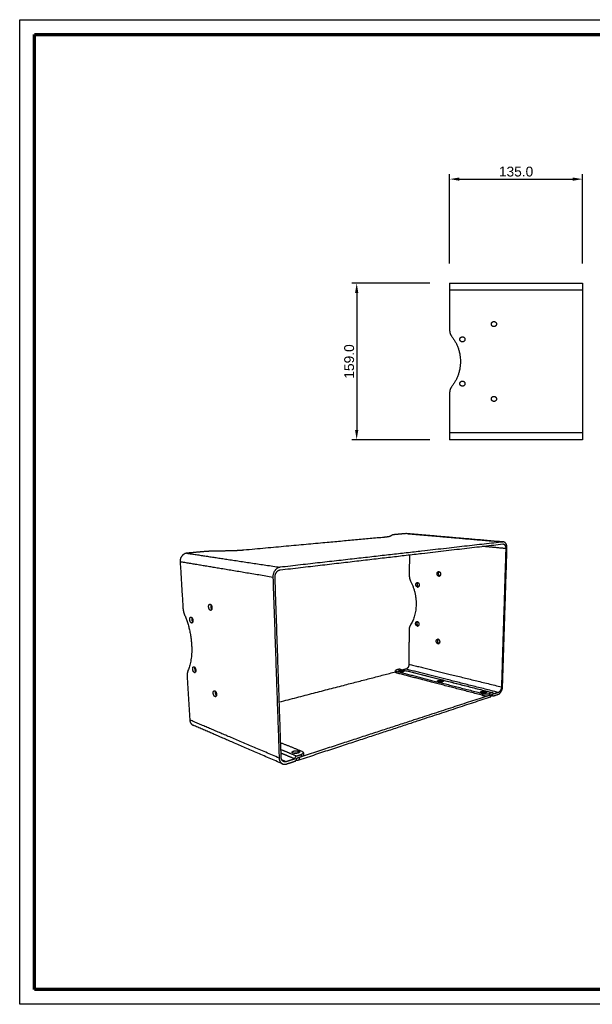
# Model space of a CAD drawing. Header units: millimetres. Extents: x 12512 to 13512, y -4769 to -3769.
# Tile 1 of 6: x 12512 to 13094, y -4769 to -3769. Entities that reach past the tile are written whole.
import ezdxf

# ---------------------------------------------------------------- set-up
doc = ezdxf.new("R2010")
doc.units = ezdxf.units.MM
doc.layers.add('ROXX NEO mini i FullGlareShield', color=7, linetype='Continuous', true_color=0x000000)
doc.styles.add('Arial', font='arial.ttf')
doc.dimstyles.new('Arial', dxfattribs={"dimscale": 10, "dimtxt": 1, "dimasz": 1, "dimexe": 0.5, "dimexo": 2, "dimgap": 0.25, "dimtad": 1, "dimtoh": 1, "dimdec": 1, "dimzin": 1, "dimdsep": 46, "dimtxsty": 'Arial', "dimcen": 0.5, "dimazin": 1, "dimtfac": 1, "dimtdec": 4, "dimtix": 1, "dimtofl": 0, "dimtmove": 1, "dimatfit": 3, "dimfxl": 1, "dimtolj": 1, "dimtzin": 1, "dimarcsym": 0})

# ---------------------------------------------------------------- blocks, each defined once
blk = doc.blocks.new('*D2')
at = {"layer": 'Defpoints', "color": 0}
for p in [(12949.12, -4036.83), (12854.65, -4195.83), (12949.12, -4195.83)]:
    blk.add_point(p, dxfattribs=at)
at = {"layer": 'ROXX NEO mini i FullGlareShield', "color": 0, "lineweight": -2}
for p, q in [((12929.12, -4036.83), (12849.65, -4036.83)), ((12854.65, -4046.83), (12854.65, -4185.83)), ((12929.12, -4195.83), (12849.65, -4195.83))]:
    blk.add_line(p, q, dxfattribs=at)
at = {"layer": 'ROXX NEO mini i FullGlareShield', "color": 0}
for points in [[(12856.32, -4046.83), (12852.98, -4046.83), (12854.65, -4036.83)], [(12852.98, -4185.83), (12856.32, -4185.83), (12854.65, -4195.83)]]:
    blk.add_solid(points, dxfattribs=at)
at = {"layer": 'ROXX NEO mini i FullGlareShield', "color": 0, "insert": (12847.05, -4116.33), "char_height": 10, "attachment_point": 5, "rotation": 90, "style": 'Arial'}
blk.add_mtext('\\A1;159.0', dxfattribs=at)
blk = doc.blocks.new('*D3')
at = {"layer": 'Defpoints', "color": 0}
for p in [(13084.12, -3931.12), (12949.12, -4036.83), (13084.12, -4036.83)]:
    blk.add_point(p, dxfattribs=at)
at = {"layer": 'ROXX NEO mini i FullGlareShield', "color": 0, "lineweight": -2}
for p, q in [((12949.12, -4016.83), (12949.12, -3926.12)), ((13084.12, -4016.83), (13084.12, -3926.12)), ((12959.12, -3931.12), (13074.12, -3931.12))]:
    blk.add_line(p, q, dxfattribs=at)
at = {"layer": 'ROXX NEO mini i FullGlareShield', "color": 0}
for points in [[(12959.12, -3929.45), (12959.12, -3932.78), (12949.12, -3931.12)], [(13074.12, -3932.78), (13074.12, -3929.45), (13084.12, -3931.12)]]:
    blk.add_solid(points, dxfattribs=at)
at = {"layer": 'ROXX NEO mini i FullGlareShield', "color": 0, "insert": (13016.62, -3923.51), "char_height": 10, "attachment_point": 5, "style": 'Arial'}
blk.add_mtext('\\A1;135.0', dxfattribs=at)

msp = doc.modelspace()

# ---------------------------------------------------------------- linework, layer by layer
at = {"layer": 'ROXX NEO mini i FullGlareShield'}
for p, q in [((12512.19, -4769.19), (12512.19, -3769.19)), ((12512.19, -3769.19), (13512.19, -3769.19)), ((13512.19, -4769.19), (12512.19, -4769.19))]:
    msp.add_line(p, q, dxfattribs=at)
at = {"layer": 'ROXX NEO mini i FullGlareShield', "color": 250, "lineweight": 70, "true_color": 0x1a171b}
for p, q in [((12527.19, -4754.19), (12527.19, -3784.19)), ((12527.19, -3784.19), (13497.19, -3784.19)), ((13497.19, -4754.19), (12527.19, -4754.19))]:
    msp.add_line(p, q, dxfattribs=at)
at = {"layer": 'ROXX NEO mini i FullGlareShield', "color": 18, "true_color": 0x000000}
for points, weights in [([(12949.12, -4036.83), (12949.12, -4036.83), (12949.12, -4043.83)], [1, 0.707106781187, 1]), ([(12949.12, -4036.83), (12949.12, -4036.83), (12949.12, -4043.83)], [1, 0.707106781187, 1]), ([(13084.12, -4036.83), (13084.12, -4036.83), (13084.12, -4043.83)], [1, 0.707106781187, 1]), ([(13084.12, -4036.83), (13084.12, -4036.83), (13084.12, -4043.83)], [1, 0.707106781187, 1]), ([(12949.12, -4084.69), (12949.12, -4088.17), (12951.28, -4090.9)], [1, 0.944540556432, 1]), ([(12949.12, -4084.69), (12949.12, -4088.17), (12951.28, -4090.9)], [1, 0.944540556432, 1]), ([(12951.28, -4090.9), (12971.39, -4116.33), (12951.28, -4141.77)], [1, 0.78431372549, 1]), ([(12951.28, -4090.9), (12971.39, -4116.33), (12951.28, -4141.77)], [1, 0.78431372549, 1]), ([(12951.28, -4141.77), (12949.12, -4144.49), (12949.12, -4147.97)], [1, 0.944540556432, 1]), ([(12951.28, -4141.77), (12949.12, -4144.49), (12949.12, -4147.97)], [1, 0.944540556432, 1]), ([(12949.12, -4188.83), (12949.12, -4195.83), (12949.12, -4195.83)], [1, 0.707106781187, 1]), ([(12949.12, -4188.83), (12949.12, -4195.83), (12949.12, -4195.83)], [1, 0.707106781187, 1]), ([(13084.12, -4188.83), (13084.12, -4195.83), (13084.12, -4195.83)], [1, 0.707106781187, 1]), ([(13084.12, -4188.83), (13084.12, -4195.83), (13084.12, -4195.83)], [1, 0.707106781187, 1]), ([(12882.56, -4294.94), (12816.89, -4300.94), (12739.95, -4307.97)], [838.5161799, 777.128300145, 715.74042039]), ([(12882.56, -4294.94), (12816.89, -4300.94), (12739.95, -4307.97)], [838.5161799, 777.128300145, 715.74042039]), ([(12888.45, -4293.91), (12887.27, -4294.51), (12882.56, -4294.94)], [849.956064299, 804.26691445, 838.5161799]), ([(12888.45, -4293.91), (12887.27, -4294.51), (12882.56, -4294.94)], [849.956064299, 804.26691445, 838.5161799]), ([(12891.11, -4292.58), (12889.79, -4293.24), (12888.45, -4293.91)], [865.374954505, 857.665509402, 849.956064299]), ([(12891.11, -4292.58), (12889.79, -4293.24), (12888.45, -4293.91)], [865.374954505, 857.665509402, 849.956064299]), ([(12893.67, -4292.14), (12891.62, -4292.32), (12891.11, -4292.58)], [870.574901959, 828.209395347, 865.374954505]), ([(12893.67, -4292.14), (12891.62, -4292.32), (12891.11, -4292.58)], [870.574901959, 828.209395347, 865.374954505]), ([(12905.15, -4291.12), (12899.45, -4291.62), (12893.67, -4292.14)], [882.929748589, 876.752325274, 870.574901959]), ([(12905.15, -4291.12), (12899.45, -4291.62), (12893.67, -4292.14)], [882.929748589, 876.752325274, 870.574901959]), ([(12905.68, -4291.11), (12951.8, -4295.1), (13003.32, -4299.56)], [843.879878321, 799.65213888, 755.424399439]), ([(12905.68, -4291.11), (12951.8, -4295.1), (13003.32, -4299.56)], [843.879878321, 799.65213888, 755.424399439]), ([(13007.41, -4306.19), (13007.61, -4299.93), (13003.84, -4299.61)], [796.267187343, 595.029648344, 790.473543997]), ([(13007.41, -4306.19), (13007.61, -4299.93), (13003.84, -4299.61)], [796.267187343, 595.029648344, 790.473543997]), ([(12700.11, -4309.41), (12691.14, -4310.21), (12682.01, -4311.02)], [704.359505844, 698.182082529, 692.004659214]), ([(12700.11, -4309.41), (12691.14, -4310.21), (12682.01, -4311.02)], [704.359505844, 698.182082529, 692.004659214]), ([(12706.88, -4309.06), (12703.23, -4309.13), (12700.11, -4309.41)], [707.066427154, 673.832245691, 704.359505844]), ([(12706.88, -4309.06), (12703.23, -4309.13), (12700.11, -4309.41)], [707.066427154, 673.832245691, 704.359505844]), ([(12725.43, -4308.71), (12716.18, -4308.89), (12706.88, -4309.06)], [709.785193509, 708.425810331, 707.066427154]), ([(12725.43, -4308.71), (12716.18, -4308.89), (12706.88, -4309.06)], [709.785193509, 708.425810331, 707.066427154]), ([(12739.95, -4307.97), (12733.4, -4308.57), (12725.43, -4308.71)], [715.74042039, 678.053951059, 709.785193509]), ([(12739.95, -4307.97), (12733.4, -4308.57), (12725.43, -4308.71)], [715.74042039, 678.053951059, 709.785193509]), ([(12776.89, -4327.98), (12905.62, -4313), (13003.25, -4301.65)], [599.401025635, 694.863570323, 790.32611501]), ([(12776.89, -4327.98), (12905.62, -4313), (13003.25, -4301.65)], [599.401025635, 694.863570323, 790.32611501]), ([(13002.93, -4446.45), (13005.12, -4377.71), (13007.41, -4306.19)], [828.638454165, 812.452820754, 796.267187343]), ([(13002.93, -4446.45), (13005.12, -4377.71), (13007.41, -4306.19)], [828.638454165, 812.452820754, 796.267187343]), ([(12682.01, -4311.02), (12674.76, -4311.67), (12675.26, -4319.8)], [692.004659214, 485.909522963, 688.742588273]), ([(12682.01, -4311.02), (12674.76, -4311.67), (12675.26, -4319.8)], [692.004659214, 485.909522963, 688.742588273]), ([(12675.26, -4319.8), (12676.69, -4343.33), (12678.1, -4366.56)], [688.742588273, 693.3037462, 697.864904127]), ([(12675.26, -4319.8), (12676.69, -4343.33), (12678.1, -4366.56)], [688.742588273, 693.3037462, 697.864904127]), ([(12908.2, -4312.7), (12908.16, -4323.28), (12908.11, -4333.78)], [891.784783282, 894.422949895, 897.061116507]), ([(12908.2, -4312.7), (12908.16, -4323.28), (12908.11, -4333.78)], [891.784783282, 894.422949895, 897.061116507]), ([(12771.69, -4335.28), (12771.47, -4328.61), (12776.89, -4327.98)], [597.070974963, 421.403626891, 599.401025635]), ([(12771.69, -4335.28), (12771.47, -4328.61), (12776.89, -4327.98)], [597.070974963, 421.403626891, 599.401025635]), ([(12908.11, -4333.78), (12908.1, -4336.86), (12909.47, -4339.48)], [897.061116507, 848.043747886, 896.959440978]), ([(12908.11, -4333.78), (12908.1, -4336.86), (12909.47, -4339.48)], [897.061116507, 848.043747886, 896.959440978]), ([(12909.47, -4339.48), (12922.44, -4364.08), (12909.27, -4383.95)], [896.959440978, 697.075421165, 908.316147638]), ([(12909.47, -4339.48), (12922.44, -4364.08), (12909.27, -4383.95)], [896.959440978, 697.075421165, 908.316147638]), ([(12678.1, -4366.56), (12678.34, -4370.48), (12679.82, -4373.88)], [697.864904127, 659.894846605, 697.763228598]), ([(12678.1, -4366.56), (12678.34, -4370.48), (12679.82, -4373.88)], [697.864904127, 659.894846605, 697.763228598]), ([(12679.82, -4373.88), (12693.8, -4406), (12683.23, -4430.3)], [697.763228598, 540.843097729, 709.119935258]), ([(12679.82, -4373.88), (12693.8, -4406), (12683.23, -4430.3)], [697.763228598, 540.843097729, 709.119935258]), ([(12907.88, -4389.02), (12907.8, -4406.49), (12907.73, -4423.79)], [911.187751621, 915.748909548, 920.310067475]), ([(12907.88, -4389.02), (12907.8, -4406.49), (12907.73, -4423.79)], [911.187751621, 915.748909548, 920.310067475]), ([(12909.27, -4383.95), (12907.89, -4386.03), (12907.88, -4389.02)], [908.316147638, 859.920644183, 911.187751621]), ([(12909.27, -4383.95), (12907.89, -4386.03), (12907.88, -4389.02)], [908.316147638, 859.920644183, 911.187751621]), ([(12895.47, -4429.47), (12894.18, -4429.8), (12894.18, -4430.27)], [907.194612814, 837.112135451, 903.756456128]), ([(12895.47, -4429.47), (12894.18, -4429.8), (12894.18, -4430.27)], [907.194612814, 837.112135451, 903.756456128]), ([(12898.25, -4428.75), (12896.86, -4429.11), (12895.47, -4429.47)], [910.296283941, 908.745448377, 907.194612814]), ([(12898.25, -4428.75), (12896.86, -4429.11), (12895.47, -4429.47)], [910.296283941, 908.745448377, 907.194612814]), ([(12898.68, -4428.74), (12898.48, -4428.69), (12898.25, -4428.75)], [910.803325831, 896.235053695, 910.296283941]), ([(12898.68, -4428.74), (12898.48, -4428.69), (12898.25, -4428.75)], [910.803325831, 896.235053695, 910.296283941]), ([(12898.68, -4428.74), (12943.19, -4440.04), (12992.77, -4452.61)], [814.558494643, 772.949744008, 731.340993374]), ([(12898.68, -4428.74), (12943.19, -4440.04), (12992.77, -4452.61)], [814.558494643, 772.949744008, 731.340993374]), ([(12904.68, -4428.78), (12903.14, -4429.18), (12901.59, -4429.58)], [917.980016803, 916.235382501, 914.4907482]), ([(12904.68, -4428.78), (12903.14, -4429.18), (12901.59, -4429.58)], [917.980016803, 916.235382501, 914.4907482]), ([(12907.73, -4423.79), (12907.71, -4428), (12904.68, -4428.78)], [920.310067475, 651.54679786, 917.980016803]), ([(12907.73, -4423.79), (12907.71, -4428), (12904.68, -4428.78)], [920.310067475, 651.54679786, 917.980016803]), ([(12683.23, -4430.3), (12682.13, -4432.82), (12682.36, -4436.6)], [709.119935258, 671.771742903, 711.991539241]), ([(12683.23, -4430.3), (12682.13, -4432.82), (12682.36, -4436.6)], [709.119935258, 671.771742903, 711.991539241]), ([(12682.36, -4436.6), (12683.7, -4458.62), (12685.03, -4480.37)], [711.991539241, 716.552697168, 721.113855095]), ([(12682.36, -4436.6), (12683.7, -4458.62), (12685.03, -4480.37)], [711.991539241, 716.552697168, 721.113855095]), ([(12776.03, -4462.14), (12839.08, -4445.79), (12894.2, -4431.5)], [792.059244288, 849.147518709, 906.235793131]), ([(12776.03, -4462.14), (12839.08, -4445.79), (12894.2, -4431.5)], [792.059244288, 849.147518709, 906.235793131]), ([(12998.57, -4454.31), (13002.73, -4452.94), (13002.93, -4446.45)], [825.376383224, 587.040901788, 828.638454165]), ([(12998.57, -4454.31), (13002.73, -4452.94), (13002.93, -4446.45)], [825.376383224, 587.040901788, 828.638454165]), ([(12796.25, -4520.87), (12905.01, -4485.09), (12990.72, -4456.89)], [643.411677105, 729.913838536, 816.415999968]), ([(12796.25, -4520.87), (12905.01, -4485.09), (12990.72, -4456.89)], [643.411677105, 729.913838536, 816.415999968]), ([(12990.72, -4456.89), (12991.13, -4456.76), (12991.14, -4456.57)], [816.415999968, 773.053265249, 817.547126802]), ([(12990.72, -4456.89), (12991.13, -4456.76), (12991.14, -4456.57)], [816.415999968, 773.053265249, 817.547126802]), ([(12993.03, -4456.01), (12992.11, -4455.78), (12991.19, -4455.54)], [731.676139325, 732.408587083, 733.14103484]), ([(12993.03, -4456.01), (12992.11, -4455.78), (12991.19, -4455.54)], [731.676139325, 732.408587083, 733.14103484]), ([(12993.45, -4455.99), (12993.06, -4455.89), (12992.67, -4455.79)], [819.517671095, 819.86746938, 820.217267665]), ([(12993.45, -4455.99), (12993.06, -4455.89), (12992.67, -4455.79)], [819.517671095, 819.86746938, 820.217267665]), ([(12993.03, -4456.01), (12993.23, -4456.07), (12993.45, -4455.99)], [819.003502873, 806.034133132, 819.517671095]), ([(12993.03, -4456.01), (12993.23, -4456.07), (12993.45, -4455.99)], [819.003502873, 806.034133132, 819.517671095]), ([(12993.45, -4455.99), (12996.02, -4455.15), (12998.57, -4454.31)], [819.517671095, 822.447027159, 825.376383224]), ([(12993.45, -4455.99), (12996.02, -4455.15), (12998.57, -4454.31)], [819.517671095, 822.447027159, 825.376383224]), ([(12685.03, -4480.37), (12685.27, -4484.35), (12688.48, -4485.74)], [721.113855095, 635.753595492, 724.584828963]), ([(12685.03, -4480.37), (12685.27, -4484.35), (12688.48, -4485.74)], [721.113855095, 635.753595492, 724.584828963]), ([(12779.33, -4525.04), (12730.79, -4504.04), (12688.48, -4485.74)], [544.581686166, 584.700937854, 624.820189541]), ([(12779.33, -4525.04), (12730.79, -4504.04), (12688.48, -4485.74)], [544.581686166, 584.700937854, 624.820189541]), ([(12791.81, -4522.33), (12793.79, -4521.68), (12793.72, -4519.33)], [640.310005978, 453.742308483, 641.242026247]), ([(12791.81, -4522.33), (12793.79, -4521.68), (12793.72, -4519.33)], [640.310005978, 453.742308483, 641.242026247]), ([(12779.33, -4525.04), (12781.16, -4525.83), (12783.29, -4525.13)], [631.534695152, 606.256750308, 634.451293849]), ([(12779.33, -4525.04), (12781.16, -4525.83), (12783.29, -4525.13)], [631.534695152, 606.256750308, 634.451293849]), ([(12783.29, -4525.13), (12787.57, -4523.73), (12791.81, -4522.33)], [634.451293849, 637.380649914, 640.310005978]), ([(12783.29, -4525.13), (12787.57, -4523.73), (12791.81, -4522.33)], [634.451293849, 637.380649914, 640.310005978]), ([(12793.28, -4521.03), (12794.8, -4521.35), (12796.25, -4520.87)], [582.542659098, 492.082193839, 643.411677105]), ([(12793.28, -4521.03), (12794.8, -4521.35), (12796.25, -4520.87)], [582.542659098, 492.082193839, 643.411677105])]:
    msp.add_rational_spline(points, weights, degree=2, dxfattribs=at)
for points in [[(12949.12, -4036.83), (13016.62, -4036.83), (13084.12, -4036.83)], [(12949.12, -4036.83), (13016.62, -4036.83), (13084.12, -4036.83)], [(12949.12, -4043.83), (12949.12, -4064.26), (12949.12, -4084.69)], [(12949.12, -4043.83), (12949.12, -4064.26), (12949.12, -4084.69)], [(13084.12, -4043.83), (13084.12, -4116.33), (13084.12, -4188.83)], [(13084.12, -4043.83), (13084.12, -4116.33), (13084.12, -4188.83)], [(12949.12, -4147.97), (12949.12, -4168.4), (12949.12, -4188.83)], [(12949.12, -4147.97), (12949.12, -4168.4), (12949.12, -4188.83)], [(13084.12, -4195.83), (13016.62, -4195.83), (12949.12, -4195.83)], [(13084.12, -4195.83), (13016.62, -4195.83), (12949.12, -4195.83)]]:
    msp.add_open_spline(points, degree=2, dxfattribs=at)
at = {"layer": 'ROXX NEO mini i FullGlareShield', "color": 18, "lineweight": -3, "true_color": 0x000000}
for points in [[(13084.12, -4043.83), (13016.62, -4043.83), (12949.12, -4043.83)], [(13084.12, -4188.83), (13016.62, -4188.83), (12949.12, -4188.83)]]:
    msp.add_open_spline(points, degree=2, dxfattribs=at)
at = {"layer": 'ROXX NEO mini i FullGlareShield', "color": 18, "true_color": 0x000000}
for points, weights, knots in [([(12994.12, -4080.93), (12991.52, -4080.93), (12991.52, -4078.33), (12991.52, -4075.73), (12994.12, -4075.73)], [1, 0.707106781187, 1, 0.707106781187, 1], [0, 0, 0, 4.08407, 4.08407, 8.168141, 8.168141, 8.168141]), ([(12994.12, -4080.93), (12991.52, -4080.93), (12991.52, -4078.33), (12991.52, -4075.73), (12994.12, -4075.73)], [1, 0.707106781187, 1, 0.707106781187, 1], [0, 0, 0, 4.08407, 4.08407, 8.168141, 8.168141, 8.168141]), ([(12994.12, -4075.73), (12996.72, -4075.73), (12996.72, -4078.33), (12996.72, -4080.93), (12994.12, -4080.93)], [1, 0.707106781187, 1, 0.707106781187, 1], [0, 0, 0, 4.08407, 4.08407, 8.168141, 8.168141, 8.168141]), ([(12994.12, -4075.73), (12996.72, -4075.73), (12996.72, -4078.33), (12996.72, -4080.93), (12994.12, -4080.93)], [1, 0.707106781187, 1, 0.707106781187, 1], [0, 0, 0, 4.08407, 4.08407, 8.168141, 8.168141, 8.168141]), ([(12962.12, -4096.43), (12959.52, -4096.43), (12959.52, -4093.83), (12959.52, -4091.23), (12962.12, -4091.23)], [1, 0.707106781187, 1, 0.707106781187, 1], [0, 0, 0, 4.08407, 4.08407, 8.168141, 8.168141, 8.168141]), ([(12962.12, -4096.43), (12959.52, -4096.43), (12959.52, -4093.83), (12959.52, -4091.23), (12962.12, -4091.23)], [1, 0.707106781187, 1, 0.707106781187, 1], [0, 0, 0, 4.08407, 4.08407, 8.168141, 8.168141, 8.168141]), ([(12962.12, -4091.23), (12964.72, -4091.23), (12964.72, -4093.83), (12964.72, -4096.43), (12962.12, -4096.43)], [1, 0.707106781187, 1, 0.707106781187, 1], [0, 0, 0, 4.08407, 4.08407, 8.168141, 8.168141, 8.168141]), ([(12962.12, -4091.23), (12964.72, -4091.23), (12964.72, -4093.83), (12964.72, -4096.43), (12962.12, -4096.43)], [1, 0.707106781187, 1, 0.707106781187, 1], [0, 0, 0, 4.08407, 4.08407, 8.168141, 8.168141, 8.168141]), ([(12962.12, -4141.43), (12959.52, -4141.43), (12959.52, -4138.83), (12959.52, -4136.23), (12962.12, -4136.23)], [1, 0.707106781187, 1, 0.707106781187, 1], [0, 0, 0, 4.08407, 4.08407, 8.168141, 8.168141, 8.168141]), ([(12962.12, -4141.43), (12959.52, -4141.43), (12959.52, -4138.83), (12959.52, -4136.23), (12962.12, -4136.23)], [1, 0.707106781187, 1, 0.707106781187, 1], [0, 0, 0, 4.08407, 4.08407, 8.168141, 8.168141, 8.168141]), ([(12962.12, -4136.23), (12964.72, -4136.23), (12964.72, -4138.83), (12964.72, -4141.43), (12962.12, -4141.43)], [1, 0.707106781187, 1, 0.707106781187, 1], [0, 0, 0, 4.08407, 4.08407, 8.168141, 8.168141, 8.168141]), ([(12962.12, -4136.23), (12964.72, -4136.23), (12964.72, -4138.83), (12964.72, -4141.43), (12962.12, -4141.43)], [1, 0.707106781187, 1, 0.707106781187, 1], [0, 0, 0, 4.08407, 4.08407, 8.168141, 8.168141, 8.168141]), ([(12994.12, -4156.93), (12991.52, -4156.93), (12991.52, -4154.33), (12991.52, -4151.73), (12994.12, -4151.73)], [1, 0.707106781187, 1, 0.707106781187, 1], [0, 0, 0, 4.08407, 4.08407, 8.168141, 8.168141, 8.168141]), ([(12994.12, -4156.93), (12991.52, -4156.93), (12991.52, -4154.33), (12991.52, -4151.73), (12994.12, -4151.73)], [1, 0.707106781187, 1, 0.707106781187, 1], [0, 0, 0, 4.08407, 4.08407, 8.168141, 8.168141, 8.168141]), ([(12994.12, -4151.73), (12996.72, -4151.73), (12996.72, -4154.33), (12996.72, -4156.93), (12994.12, -4156.93)], [1, 0.707106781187, 1, 0.707106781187, 1], [0, 0, 0, 4.08407, 4.08407, 8.168141, 8.168141, 8.168141]), ([(12994.12, -4151.73), (12996.72, -4151.73), (12996.72, -4154.33), (12996.72, -4156.93), (12994.12, -4156.93)], [1, 0.707106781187, 1, 0.707106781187, 1], [0, 0, 0, 4.08407, 4.08407, 8.168141, 8.168141, 8.168141]), ([(12938.62, -4329.62), (12937.48, -4330.2), (12937.59, -4331.88), (12937.7, -4333.74), (12939.08, -4334.2)], [800.938092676, 683.165885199, 867.843879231, 667.846362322, 824.032885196], [1.199125, 1.199125, 1.199125, 4.344516, 4.344516, 7.758954, 7.758954, 7.758954]), ([(12938.62, -4329.62), (12937.48, -4330.2), (12937.59, -4331.88), (12937.7, -4333.74), (12939.08, -4334.2)], [800.938092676, 683.165885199, 867.843879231, 667.846362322, 824.032885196], [1.199125, 1.199125, 1.199125, 4.344516, 4.344516, 7.758954, 7.758954, 7.758954]), ([(12938.17, -4329.66), (12939.79, -4329.86), (12939.93, -4332.03), (12940.07, -4334.2), (12938.48, -4334.44)], [864.043768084, 640.879093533, 862.781327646, 641.401244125, 864.819797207], [0, 0, 0, 3.812081, 3.812081, 7.624162, 7.624162, 7.624162]), ([(12938.17, -4329.66), (12939.79, -4329.86), (12939.93, -4332.03), (12940.07, -4334.2), (12938.48, -4334.44)], [864.043768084, 640.879093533, 862.781327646, 641.401244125, 864.819797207], [0, 0, 0, 3.812081, 3.812081, 7.624162, 7.624162, 7.624162]), ([(12916.81, -4340.84), (12915.94, -4341.5), (12916.04, -4342.91), (12916.17, -4344.69), (12917.45, -4345.16)], [804.341136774, 723.733805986, 893.36337085, 691.037489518, 846.112077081], [1.543859, 1.543859, 1.543859, 4.36301, 4.36301, 7.733135, 7.733135, 7.733135]), ([(12916.81, -4340.84), (12915.94, -4341.5), (12916.04, -4342.91), (12916.17, -4344.69), (12917.45, -4345.16)], [804.341136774, 723.733805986, 893.36337085, 691.037489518, 846.112077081], [1.543859, 1.543859, 1.543859, 4.36301, 4.36301, 7.733135, 7.733135, 7.733135]), ([(12916.51, -4340.79), (12918.04, -4341.01), (12918.19, -4343.1), (12918.35, -4345.18), (12916.86, -4345.42)], [889.560472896, 661.885000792, 888.295397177, 662.388275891, 890.310756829], [0, 0, 0, 3.79423, 3.79423, 7.588459, 7.588459, 7.588459]), ([(12916.51, -4340.79), (12918.04, -4341.01), (12918.19, -4343.1), (12918.35, -4345.18), (12916.86, -4345.42)], [889.560472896, 661.885000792, 888.295397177, 662.388275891, 890.310756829], [0, 0, 0, 3.79423, 3.79423, 7.588459, 7.588459, 7.588459]), ([(12706.58, -4363.32), (12706.17, -4364.21), (12706.31, -4365.51), (12706.48, -4367.18), (12707.34, -4368.14)], [582.120029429, 574.988712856, 668.647666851, 553.685603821, 591.39825569], [2.274855, 2.274855, 2.274855, 4.344516, 4.344516, 6.8928, 6.8928, 6.8928]), ([(12706.58, -4363.32), (12706.17, -4364.21), (12706.31, -4365.51), (12706.48, -4367.18), (12707.34, -4368.14)], [582.120029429, 574.988712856, 668.647666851, 553.685603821, 591.39825569], [2.274855, 2.274855, 2.274855, 4.344516, 4.344516, 6.8928, 6.8928, 6.8928]), ([(12687.25, -4376.53), (12686.95, -4377.35), (12687.08, -4378.48), (12687.25, -4380), (12688.01, -4380.93)], [604.690940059, 605.847504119, 694.167158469, 580.382554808, 612.002343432], [2.474592, 2.474592, 2.474592, 4.36301, 4.36301, 6.802969, 6.802969, 6.802969]), ([(12687.25, -4376.53), (12686.95, -4377.35), (12687.08, -4378.48), (12687.25, -4380), (12688.01, -4380.93)], [604.690940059, 605.847504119, 694.167158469, 580.382554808, 612.002343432], [2.474592, 2.474592, 2.474592, 4.36301, 4.36301, 6.802969, 6.802969, 6.802969]), ([(12916.58, -4380.42), (12915.64, -4381.02), (12915.79, -4382.51), (12915.98, -4384.49), (12917.44, -4384.78)], [831.860785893, 726.228001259, 903.421928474, 682.77396811, 902.146149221], [1.4763, 1.4763, 1.4763, 4.453619, 4.453619, 8.168141, 8.168141, 8.168141]), ([(12916.58, -4380.42), (12915.64, -4381.02), (12915.79, -4382.51), (12915.98, -4384.49), (12917.44, -4384.78)], [831.860785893, 726.228001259, 903.421928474, 682.77396811, 902.146149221], [1.4763, 1.4763, 1.4763, 4.453619, 4.453619, 8.168141, 8.168141, 8.168141]), ([(12916.25, -4380.5), (12917.7, -4380.78), (12917.9, -4382.76), (12918.1, -4384.74), (12916.7, -4385.03)], [899.606728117, 679.72202873, 898.329643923, 680.131275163, 900.226228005], [0, 0, 0, 3.703816, 3.703816, 7.407631, 7.407631, 7.407631]), ([(12916.25, -4380.5), (12917.7, -4380.78), (12917.9, -4382.76), (12918.1, -4384.74), (12916.7, -4385.03)], [899.606728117, 679.72202873, 898.329643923, 680.131275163, 900.226228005], [0, 0, 0, 3.703816, 3.703816, 7.407631, 7.407631, 7.407631]), ([(12937.46, -4398.3), (12936.59, -4398.96), (12936.74, -4400.38), (12936.96, -4402.35), (12938.45, -4402.67)], [809.513229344, 722.083144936, 884.831934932, 674.379406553, 883.550198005], [1.676847, 1.676847, 1.676847, 4.504837, 4.504837, 8.168141, 8.168141, 8.168141]), ([(12937.46, -4398.3), (12936.59, -4398.96), (12936.74, -4400.38), (12936.96, -4402.35), (12938.45, -4402.67)], [809.513229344, 722.083144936, 884.831934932, 674.379406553, 883.550198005], [1.676847, 1.676847, 1.676847, 4.504837, 4.504837, 8.168141, 8.168141, 8.168141]), ([(12937.29, -4398.35), (12938.79, -4398.66), (12939.01, -4400.64), (12939.23, -4402.62), (12937.81, -4402.95)], [881.0107769, 671.349396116, 879.727837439, 671.706138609, 881.555405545], [0, 0, 0, 3.652142, 3.652142, 7.304285, 7.304285, 7.304285]), ([(12937.29, -4398.35), (12938.79, -4398.66), (12939.01, -4400.64), (12939.23, -4402.62), (12937.81, -4402.95)], [881.0107769, 671.349396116, 879.727837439, 671.706138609, 881.555405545], [0, 0, 0, 3.652142, 3.652142, 7.304285, 7.304285, 7.304285]), ([(12690.12, -4426.99), (12689.89, -4427.76), (12690.03, -4428.77), (12690.23, -4430.29), (12691.01, -4431.22)], [617.880771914, 622.833701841, 704.225716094, 589.183453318, 627.506292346], [2.699656, 2.699656, 2.699656, 4.453619, 4.453619, 6.938789, 6.938789, 6.938789]), ([(12690.12, -4426.99), (12689.89, -4427.76), (12690.03, -4428.77), (12690.23, -4430.29), (12691.01, -4431.22)], [617.880771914, 622.833701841, 704.225716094, 589.183453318, 627.506292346], [2.699656, 2.699656, 2.699656, 4.453619, 4.453619, 6.938789, 6.938789, 6.938789]), ([(12711.05, -4451.22), (12710.79, -4452.01), (12710.95, -4453.08), (12711.18, -4454.75), (12712.09, -4455.69)], [603.518900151, 605.439083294, 685.635722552, 568.47531097, 619.042592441], [2.706904, 2.706904, 2.706904, 4.504837, 4.504837, 7.137391, 7.137391, 7.137391]), ([(12711.05, -4451.22), (12710.79, -4452.01), (12710.95, -4453.08), (12711.18, -4454.75), (12712.09, -4455.69)], [603.518900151, 605.439083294, 685.635722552, 568.47531097, 619.042592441], [2.706904, 2.706904, 2.706904, 4.504837, 4.504837, 7.137391, 7.137391, 7.137391])]:
    msp.add_rational_spline(points, weights, degree=2, knots=knots, dxfattribs=at)
at = {"layer": 'ROXX NEO mini i FullGlareShield', "color": 18, "lineweight": -3, "true_color": 0x000000}
for points, weights, degree in [([(13003.32, -4299.61), (12905.63, -4310.7), (12776.8, -4325.32)], [789.879614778, 694.417070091, 598.954525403], 2), ([(13003.32, -4299.61), (12951.5, -4295.13), (12905.15, -4291.12)], [789.879614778, 836.404681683, 882.929748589], 2), ([(13003.84, -4299.61), (13003.58, -4299.58), (13003.32, -4299.61)], [790.473543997, 788.725669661, 789.879614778], 2), ([(13006.18, -4306.34), (12994.05, -4305.2), (12982.22, -4304.1)], [794.888666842, 805.347406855, 815.806146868], 2), ([(13006.18, -4306.34), (13003.92, -4377.98), (13001.75, -4446.83)], [794.888666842, 811.074300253, 827.259933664], 2), ([(13003.25, -4301.65), (13003.45, -4301.62), (13003.64, -4301.64)], [790.32611501, 789.018055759, 790.761412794], 2), ([(13003.64, -4301.64), (13006.32, -4301.88), (13006.18, -4306.34)], [790.761412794, 595.113961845, 794.888666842], 2), ([(12769.51, -4335.55), (12718.97, -4327.11), (12675.26, -4319.8)], [595.692454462, 642.217521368, 688.742588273], 2), ([(12682.01, -4311.02), (12725.99, -4317.66), (12776.8, -4325.32)], [692.004659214, 645.479592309, 598.954525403], 2), ([(12776.8, -4325.32), (12769.19, -4326.18), (12769.51, -4335.55)], [598.954525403, 420.113142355, 595.692454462], 2), ([(12937.81, -4329.66), (12937.99, -4329.63), (12938.17, -4329.66)], [864.412010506, 859.891570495, 864.043768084], 2), ([(12769.51, -4335.55), (12772.78, -4429.75), (12775.87, -4519.1)], [595.692454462, 611.878087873, 628.063721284], 2), ([(12777.93, -4518.44), (12774.89, -4429.28), (12771.69, -4335.28)], [629.442241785, 613.256608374, 597.070974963], 2), ([(12938.11, -4334.44), (12938.47, -4334.39), (12938.84, -4334.33)], [865.204668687, 865.613787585, 866.022906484], 2), ([(12938.48, -4334.44), (12938.29, -4334.47), (12938.11, -4334.44)], [864.819797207, 860.287661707, 865.204668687], 2), ([(12916.15, -4340.79), (12916.33, -4340.76), (12916.5, -4340.73)], [825.027040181, 825.210372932, 825.393705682], 2), ([(12916.15, -4340.79), (12916.33, -4340.76), (12916.51, -4340.79)], [889.955364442, 884.637857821, 889.560472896], 2), ([(12916.48, -4345.42), (12916.66, -4345.39), (12916.83, -4345.37)], [890.721373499, 890.919378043, 891.117382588], 2), ([(12916.86, -4345.42), (12916.67, -4345.45), (12916.48, -4345.42)], [890.310756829, 884.993163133, 890.721373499], 2), ([(12916.54, -4340.78), (12916.53, -4340.79), (12916.51, -4340.79)], [889.593592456, 889.577032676, 889.560472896], 2), ([(12917.72, -4345.28), (12917.29, -4345.35), (12916.86, -4345.42)], [824.238463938, 823.791211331, 823.343958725], 2), ([(12705.4, -4362.8), (12705.57, -4362.78), (12705.73, -4362.76)], [619.29753545, 619.398184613, 619.498833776], 2), ([(12705.4, -4362.8), (12705.57, -4362.78), (12705.74, -4362.82)], [665.215798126, 661.693919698, 664.847555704], 2), ([(12705.74, -4362.82), (12705.74, -4362.82), (12705.74, -4362.82)], [664.847793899, 664.847674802, 664.847555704], 2), ([(12706.07, -4368.98), (12706.39, -4368.93), (12706.71, -4368.88)], [666.008456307, 666.222473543, 666.43649078], 2), ([(12706.42, -4369), (12706.24, -4369.02), (12706.07, -4368.98)], [665.623584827, 662.180409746, 666.008456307], 2), ([(12686.09, -4375.92), (12686.26, -4375.89), (12686.43, -4375.87)], [640.363552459, 640.469094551, 640.574636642], 2), ([(12686.09, -4375.92), (12686.25, -4375.89), (12686.42, -4375.94)], [690.759152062, 686.586919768, 690.364260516], 2), ([(12686.77, -4381.85), (12687.12, -4381.79), (12687.48, -4381.74)], [691.525161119, 691.762838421, 692.000515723], 2), ([(12687.12, -4381.87), (12686.95, -4381.89), (12686.77, -4381.85)], [691.114544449, 687.033393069, 691.525161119], 2), ([(12687.37, -4381.83), (12687.24, -4381.85), (12687.12, -4381.87)], [639.286130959, 639.208442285, 639.13075361], 2), ([(12915.77, -4380.5), (12916.23, -4380.41), (12916.68, -4380.32)], [818.64116186, 819.105045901, 819.568929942], 2), ([(12915.77, -4380.5), (12916.01, -4380.45), (12916.25, -4380.5)], [900.132620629, 890.78888875, 899.606728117], 2), ([(12916.22, -4385.03), (12916.68, -4384.93), (12917.15, -4384.83)], [900.76762872, 901.296532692, 901.825436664], 2), ([(12916.7, -4385.03), (12916.46, -4385.08), (12916.22, -4385.03)], [900.226228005, 890.890099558, 900.76762872], 2), ([(12936.73, -4398.36), (12937.21, -4398.25), (12937.68, -4398.14)], [794.079000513, 794.562277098, 795.045553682], 2), ([(12936.73, -4398.36), (12937.01, -4398.29), (12937.29, -4398.35)], [881.610876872, 869.787858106, 881.0107769], 2), ([(12937.39, -4398.33), (12937.34, -4398.34), (12937.29, -4398.35)], [881.117202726, 881.063989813, 881.0107769], 2), ([(12937.24, -4402.96), (12937.79, -4402.83), (12938.33, -4402.7)], [882.171677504, 882.796308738, 883.420939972], 2), ([(12937.81, -4402.95), (12937.53, -4403.02), (12937.24, -4402.96)], [881.555405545, 869.730253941, 882.171677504], 2), ([(12688.95, -4426.4), (12689.16, -4426.36), (12689.39, -4426.44)], [700.936408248, 693.601385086, 700.410515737], 2), ([(12898.25, -4428.75), (12942.77, -4440.05), (12992.35, -4452.63)], [910.296283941, 863.771217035, 817.24615013], 2), ([(12998.63, -4452.45), (12949.15, -4439.98), (12904.68, -4428.78)], [824.929882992, 871.454949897, 917.980016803], 2), ([(12907.73, -4423.79), (12952.23, -4434.7), (13001.75, -4446.83)], [920.310067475, 873.785000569, 827.259933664], 2), ([(12689.72, -4432.18), (12690.15, -4432.09), (12690.57, -4432)], [701.57141634, 701.8619722, 702.152528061], 2), ([(12690.17, -4432.21), (12689.96, -4432.26), (12689.72, -4432.18)], [701.030015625, 693.820455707, 701.57141634], 2), ([(12894.18, -4431.98), (12894.18, -4431.12), (12894.18, -4430.27)], [771.786037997, 771.595481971, 771.404925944], 2), ([(12894.18, -4430.27), (12894.18, -4430.74), (12895.49, -4431.08)], [903.756456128, 832.803941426, 900.302010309], 2), ([(12895.48, -4432.8), (12894.18, -4432.46), (12894.18, -4431.98)], [900.748510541, 833.216310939, 904.20295636], 2), ([(12895.48, -4432.8), (12895.48, -4431.94), (12895.49, -4431.08)], [900.748510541, 900.525260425, 900.302010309], 2), ([(12982.6, -4455.41), (12936.85, -4443.54), (12895.48, -4432.8)], [814.590979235, 857.669744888, 900.748510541], 2), ([(12895.49, -4431.08), (12936.88, -4441.74), (12982.65, -4453.52)], [900.302010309, 857.223244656, 814.144479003], 2), ([(12895.49, -4431.16), (12895.59, -4431.14), (12895.68, -4431.12)], [907.674689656, 907.778844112, 907.882998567], 2), ([(12897.94, -4431.26), (12897.42, -4431.12), (12897.22, -4430.94)], [899.543824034, 869.781239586, 900.889931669], 2), ([(12898.61, -4431.87), (12898.57, -4431.89), (12898.55, -4431.9)], [810.74674057, 809.002169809, 809.158940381], 2), ([(12899.83, -4430.04), (12899.66, -4430.08), (12899.48, -4430.13)], [912.509079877, 912.315192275, 912.121304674], 2), ([(12901.12, -4431.37), (12901.46, -4430.81), (12901.8, -4430.25)], [903.305307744, 903.561272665, 903.817237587], 2), ([(12901.13, -4431.35), (12901.19, -4431.36), (12901.24, -4431.37)], [906.901549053, 906.838308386, 906.775067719], 2), ([(12901.61, -4431.31), (12901.82, -4431.36), (12902.03, -4431.42)], [907.052244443, 906.827418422, 906.602592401], 2), ([(12901.8, -4430.25), (12902.96, -4430.55), (12902.53, -4430.95)], [903.817237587, 776.856972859, 900.837375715], 2), ([(12902.53, -4430.95), (12902.37, -4431.1), (12902.21, -4431.25), (12902.05, -4431.39)], [784.491618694, 784.571276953, 784.650935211, 784.73059347], 3), ([(12902.33, -4431.08), (12902.37, -4431.07), (12902.41, -4431.06)], [915.773131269, 915.816208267, 915.859285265], 2), ([(12904.87, -4430.41), (12904.96, -4430.38), (12905.06, -4430.34)], [902.319269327, 894.537185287, 887.277732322], 2), ([(12937.39, -4441.58), (12937.23, -4441.42), (12937.07, -4441.27), (12936.9, -4441.11)], [743.502258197, 743.431407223, 743.360556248, 743.289705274], 3), ([(12937.75, -4441.49), (12937.13, -4441.33), (12936.9, -4441.11)], [858.188209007, 825.548920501, 859.644753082], 2), ([(12940.84, -4441.67), (12941.22, -4441.03), (12941.6, -4440.38)], [861.904079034, 862.182850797, 862.46162256], 2), ([(12940.92, -4441.54), (12941.08, -4441.58), (12941.24, -4441.62)], [865.378230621, 865.219622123, 865.061013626], 2), ([(12941.6, -4440.38), (12942.97, -4440.73), (12942.45, -4441.2)], [862.46162256, 726.448363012, 859.293900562], 2), ([(12941.61, -4441.55), (12941.8, -4441.59), (12942, -4441.64)], [865.341009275, 865.149920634, 864.958831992], 2), ([(12942.24, -4441.38), (12942.15, -4441.47), (12942.06, -4441.55), (12941.96, -4441.63)], [756.25141246, 756.301765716, 756.352118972, 756.402472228], 3), ([(13001.75, -4446.83), (13001.6, -4451.48), (12998.63, -4452.45)], [827.259933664, 585.750417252, 824.929882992], 2), ([(12709.87, -4450.72), (12710.12, -4450.66), (12710.4, -4450.76)], [682.414664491, 673.194430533, 681.81456452], 2), ([(12710.71, -4456.62), (12711.22, -4456.49), (12711.74, -4456.37)], [682.975465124, 683.32622221, 683.676979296], 2), ([(12711.25, -4456.66), (12710.99, -4456.72), (12710.71, -4456.62)], [682.359193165, 673.276426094, 682.975465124], 2), ([(12989.56, -4455.41), (12905.03, -4483), (12798.15, -4517.88)], [814.608350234, 729.476023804, 644.343697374], 2), ([(12981.13, -4452.83), (12980.94, -4452.65), (12980.76, -4452.48), (12980.58, -4452.3)], [704.758004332, 704.689811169, 704.621618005, 704.553424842], 3), ([(12981.59, -4452.75), (12980.85, -4452.56), (12980.58, -4452.3)], [816.83259398, 780.900414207, 818.414285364], 2), ([(12982.65, -4453.52), (12982.62, -4454.47), (12982.6, -4455.41)], [814.144479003, 814.367729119, 814.590979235], 2), ([(12982.6, -4455.41), (12986.47, -4456.42), (12989.55, -4455.41)], [814.590979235, 573.565902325, 814.590979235], 2), ([(12982.65, -4453.52), (12986.52, -4454.52), (12989.6, -4453.52)], [814.144479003, 573.250178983, 814.144479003], 2), ([(12982.66, -4453.61), (12982.8, -4453.59), (12982.94, -4453.58)], [731.97156898, 717.29174134, 709.513301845], 2), ([(12984.59, -4452.98), (12985, -4452.26), (12985.4, -4451.54)], [820.512675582, 820.809341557, 821.106007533], 2), ([(12984.72, -4452.75), (12985.01, -4452.83), (12985.3, -4452.9)], [823.858673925, 823.595352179, 823.332030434], 2), ([(12984.89, -4453.89), (12984.91, -4453.9), (12984.92, -4453.91)], [715.780736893, 712.9153552, 710.551583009], 2), ([(12985.4, -4451.54), (12987.04, -4451.95), (12986.41, -4452.49)], [821.106007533, 675.382767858, 817.739034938], 2), ([(12985.66, -4452.82), (12985.8, -4452.85), (12985.95, -4452.89)], [823.627324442, 823.499309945, 823.371295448], 2), ([(12986.23, -4452.65), (12986.14, -4452.72), (12986.05, -4452.8), (12985.97, -4452.87)], [729.690190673, 729.740077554, 729.789964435, 729.839851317], 3), ([(12989.6, -4453.52), (12989.57, -4454.47), (12989.55, -4455.41)], [814.144479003, 814.367729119, 814.590979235], 2), ([(12989.55, -4455.41), (12990.92, -4454.96), (12992.29, -4454.51)], [814.590979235, 816.141814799, 817.692650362], 2), ([(12992.35, -4452.63), (12990.98, -4453.08), (12989.6, -4453.52)], [817.24615013, 815.695314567, 814.144479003], 2), ([(12990.77, -4455.01), (12990.74, -4455.95), (12990.72, -4456.89)], [815.969499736, 816.192749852, 816.415999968], 2), ([(12991.19, -4454.69), (12991.17, -4455.63), (12991.14, -4456.57)], [700.269653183, 700.460982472, 700.65231176], 2), ([(12992.29, -4454.51), (12992.26, -4455.82), (12993.03, -4456.01)], [817.692650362, 672.611368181, 819.003502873], 2), ([(12992.77, -4452.61), (12992.57, -4452.56), (12992.35, -4452.63)], [817.75319202, 804.64713606, 817.24615013], 2), ([(12993.51, -4454.12), (12993.55, -4452.81), (12992.77, -4452.61)], [819.071170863, 672.0863471, 817.75319202], 2), ([(12998.63, -4452.45), (12996.08, -4453.28), (12993.51, -4454.12)], [824.929882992, 822.000526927, 819.071170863], 2), ([(12775.87, -4519.1), (12727.32, -4498.4), (12685.03, -4480.37)], [628.063721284, 674.588788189, 721.113855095], 2), ([(12799.09, -4512.4), (12788.09, -4507.96), (12777.42, -4503.66)], [650.789799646, 660.781302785, 670.772805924], 2), ([(12775.87, -4519.1), (12776.03, -4523.61), (12779.33, -4525.04)], [628.063721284, 553.813620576, 631.534695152], 2), ([(12777.67, -4510.38), (12785.57, -4513.64), (12793.65, -4516.98)], [655.300606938, 648.048066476, 640.795526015], 2), ([(12791.74, -4519.98), (12784.69, -4517.03), (12777.78, -4514.14)], [639.863505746, 646.189418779, 652.515331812], 2), ([(12780.41, -4522.69), (12778.04, -4521.68), (12777.93, -4518.44)], [631.937857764, 554.118803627, 629.442241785], 2), ([(12791.74, -4519.98), (12787.5, -4521.36), (12783.22, -4522.76)], [639.863505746, 636.934149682, 634.004793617], 2), ([(12789.75, -4513.99), (12789.44, -4513.86), (12789.24, -4513.71)], [647.274572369, 641.983017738, 647.902488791], 2), ([(12793.65, -4516.98), (12791.67, -4517.62), (12791.74, -4519.98)], [640.795526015, 452.136100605, 639.863505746], 2), ([(12793.65, -4516.98), (12795.87, -4516.26), (12798.09, -4515.54)], [640.795526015, 642.346361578, 643.897197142], 2), ([(12798.15, -4517.88), (12795.94, -4518.61), (12793.72, -4519.33)], [644.343697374, 642.79286181, 641.242026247], 2), ([(12794.46, -4514.18), (12795.13, -4513.12), (12795.81, -4512.06)], [650.875575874, 651.211780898, 651.547985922], 2), ([(12795.81, -4512.06), (12797.18, -4512.61), (12796.37, -4513.37)], [651.547985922, 563.594116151, 648.63642299], 2), ([(12796.19, -4518.52), (12796.22, -4519.7), (12796.25, -4520.87)], [642.965176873, 643.188426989, 643.411677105], 2), ([(12800.44, -4513.69), (12800.47, -4514.77), (12798.09, -4515.54)], [647.935656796, 580.293916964, 643.897197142], 2), ([(12798.09, -4515.54), (12798.12, -4516.71), (12798.15, -4517.88)], [643.897197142, 644.120447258, 644.343697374], 2), ([(12800.5, -4516.02), (12800.53, -4517.11), (12798.15, -4517.88)], [648.382157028, 580.695265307, 644.343697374], 2), ([(12799.09, -4512.4), (12800.42, -4512.94), (12800.44, -4513.69)], [650.789799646, 614.171600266, 647.935656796], 2), ([(12800.44, -4513.69), (12800.47, -4514.86), (12800.5, -4516.02)], [555.103876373, 555.295140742, 555.486405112], 2), ([(12778.48, -4520.74), (12780.84, -4521.74), (12783.22, -4522.76)], [638.255047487, 636.129920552, 634.004793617], 2), ([(12783.22, -4522.76), (12781.71, -4523.25), (12780.41, -4522.69)], [634.004793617, 606.658342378, 631.937857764], 2)]:
    msp.add_rational_spline(points, weights, degree=degree, dxfattribs=at)
for points, weights, knots in [([(12938.11, -4334.44), (12936.49, -4334.23), (12936.35, -4332.06), (12936.22, -4329.89), (12937.81, -4329.66)], [865.204668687, 642.85625135, 866.46535873, 642.321842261, 864.412010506], [0, 0, 0, 3.823625, 3.823625, 7.64725, 7.64725, 7.64725]), ([(12916.48, -4345.42), (12914.96, -4345.19), (12914.81, -4343.11), (12914.66, -4341.02), (12916.15, -4340.79)], [890.721373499, 663.896204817, 891.984850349, 663.381415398, 889.955364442], [0, 0, 0, 3.80513, 3.80513, 7.610261, 7.610261, 7.610261]), ([(12706.07, -4368.98), (12704.53, -4368.61), (12704.22, -4365.82), (12703.92, -4363.01), (12705.4, -4362.8)], [666.008456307, 495.128124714, 667.26914635, 494.593715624, 665.215798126], [0, 0, 0, 3.823625, 3.823625, 7.64725, 7.64725, 7.64725]), ([(12705.74, -4362.82), (12707.28, -4363.17), (12707.59, -4365.97), (12707.89, -4368.78), (12706.42, -4369)], [664.847555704, 492.854687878, 663.585115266, 493.376838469, 665.623584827], [0, 0, 0, 3.812081, 3.812081, 7.624162, 7.624162, 7.624162]), ([(12686.77, -4381.85), (12685.34, -4381.47), (12685.04, -4378.8), (12684.73, -4376.13), (12686.09, -4375.92)], [691.525161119, 515.693757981, 692.788637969, 515.178968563, 690.759152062], [0, 0, 0, 3.80513, 3.80513, 7.610261, 7.610261, 7.610261]), ([(12686.42, -4375.94), (12687.85, -4376.3), (12688.17, -4378.98), (12688.48, -4381.65), (12687.12, -4381.87)], [690.364260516, 513.403863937, 689.099184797, 513.907139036, 691.114544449], [0, 0, 0, 3.79423, 3.79423, 7.588459, 7.588459, 7.588459]), ([(12916.22, -4385.03), (12914.76, -4384.74), (12914.57, -4382.76), (12914.38, -4380.78), (12915.77, -4380.5)], [900.76762872, 681.73245226, 902.043407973, 681.312213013, 900.132620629], [0, 0, 0, 3.714522, 3.714522, 7.429043, 7.429043, 7.429043]), ([(12937.24, -4402.96), (12935.74, -4402.64), (12935.53, -4400.66), (12935.31, -4398.68), (12936.73, -4398.36)], [882.171677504, 673.329046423, 883.453414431, 672.961041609, 881.610876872], [0, 0, 0, 3.663304, 3.663304, 7.326608, 7.326608, 7.326608]), ([(12689.72, -4432.18), (12688.36, -4431.71), (12688.02, -4429.18), (12687.68, -4426.66), (12688.95, -4426.4)], [701.57141634, 531.233411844, 702.847195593, 530.813172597, 700.936408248], [0, 0, 0, 3.714522, 3.714522, 7.429043, 7.429043, 7.429043]), ([(12689.39, -4426.44), (12690.75, -4426.9), (12691.1, -4429.42), (12691.44, -4431.95), (12690.17, -4432.21)], [700.410515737, 528.954640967, 699.133431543, 529.3638874, 701.030015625], [0, 0, 0, 3.703816, 3.703816, 7.407631, 7.407631, 7.407631]), ([(12897.22, -4430.94), (12896.66, -4430.41), (12898.48, -4430.14), (12900.29, -4429.87), (12901.8, -4430.25)], [900.889931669, 716.101075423, 904.295245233, 717.94700295, 903.817237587], [1.614114, 1.614114, 1.614114, 5.676526, 5.676526, 9.738937, 9.738937, 9.738937]), ([(12902.53, -4430.95), (12902.1, -4431.34), (12900.58, -4431.44), (12899.06, -4431.54), (12897.94, -4431.26)], [900.837375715, 781.062332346, 898.753690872, 780.317744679, 899.543824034], [3.311357, 3.311357, 3.311357, 6.525147, 6.525147, 9.738937, 9.738937, 9.738937]), ([(12936.9, -4441.11), (12936.3, -4440.54), (12938.14, -4440.25), (12939.98, -4439.97), (12941.6, -4440.38)], [859.644753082, 688.296566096, 862.967703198, 690.060164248, 862.46162256], [1.73093, 1.73093, 1.73093, 5.734934, 5.734934, 9.738937, 9.738937, 9.738937]), ([(12942.45, -4441.2), (12942, -4441.6), (12940.47, -4441.7), (12938.94, -4441.79), (12937.75, -4441.49)], [859.293900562, 751.908673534, 857.375070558, 751.27801842, 858.188209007], [3.514123, 3.514123, 3.514123, 6.62653, 6.62653, 9.738937, 9.738937, 9.738937]), ([(12710.71, -4456.62), (12709.28, -4456.09), (12708.93, -4453.55), (12708.57, -4451.02), (12709.87, -4450.72)], [682.975465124, 521.552007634, 684.257202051, 521.18400282, 682.414664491], [0, 0, 0, 3.663304, 3.663304, 7.326608, 7.326608, 7.326608]), ([(12710.4, -4450.76), (12711.82, -4451.28), (12712.18, -4453.81), (12712.55, -4456.35), (12711.25, -4456.66)], [681.81456452, 519.295792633, 680.531625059, 519.652535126, 682.359193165], [0, 0, 0, 3.652142, 3.652142, 7.304285, 7.304285, 7.304285]), ([(12980.58, -4452.3), (12979.94, -4451.68), (12981.8, -4451.38), (12983.65, -4451.09), (12985.4, -4451.54)], [818.414285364, 660.533467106, 821.64249148, 662.205477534, 821.106007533], [1.862097, 1.862097, 1.862097, 5.800517, 5.800517, 9.738937, 9.738937, 9.738937]), ([(12986.41, -4452.49), (12985.92, -4452.91), (12984.39, -4452.99), (12982.84, -4453.07), (12981.59, -4452.75)], [817.739034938, 722.445682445, 815.998020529, 721.933591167, 816.83259398], [3.734613, 3.734613, 3.734613, 6.736775, 6.736775, 9.738937, 9.738937, 9.738937]), ([(12789.24, -4513.71), (12787.94, -4512.67), (12790.84, -4511.94), (12793.74, -4511.22), (12795.81, -4512.06)], [647.902488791, 488.929984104, 651.809336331, 491.353944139, 651.547985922], [0.814053, 0.814053, 0.814053, 5.276495, 5.276495, 9.738937, 9.738937, 9.738937]), ([(12796.37, -4513.37), (12795.55, -4514.14), (12793.34, -4514.35), (12791.12, -4514.56), (12789.75, -4513.99)], [648.63642299, 560.072734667, 646.493454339, 559.286188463, 647.274572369], [3.238633, 3.238633, 3.238633, 6.488785, 6.488785, 9.738937, 9.738937, 9.738937]), ([(12794.27, -4514.22), (12793.39, -4513.93), (12792.18, -4514.13), (12791.73, -4514.21), (12791.4, -4514.35)], [632.151598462, 539.590642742, 651.143749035, 603.585816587, 592.684892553], [0.167398, 0.167398, 0.167398, 1.992417, 1.992417, 2.765345, 2.765345, 2.765345])]:
    msp.add_rational_spline(points, weights, degree=2, knots=knots, dxfattribs=at)

# ---------------------------------------------------------------- dimensions: what is measured, and where the dimension line sits
at = {"layer": 'ROXX NEO mini i FullGlareShield', "color": 5, "true_color": 0x0000ff}
dim = msp.add_linear_dim(base=(13084.12, -3931.12), p1=(12949.12, -4036.83), p2=(13084.12, -4036.83), dimstyle='Arial', override={"dimscale": 10, "dimtxt": 1, "dimasz": 1, "dimexe": 0.5, "dimexo": 2, "dimgap": 0.25, "dimtad": 1, "dimtih": 0, "dimtoh": 0, "dimdec": 1, "dimlfac": 1, "dimzin": 1, "dimtxsty": 'Arial', "dimsah": 0, "dimcen": 0.5, "dimadec": 2, "dimazin": 1, "dimtix": 0, "dimtmove": 0, "dimtzin": 1}, dxfattribs=at)
dim.commit()
dim.dimension.update_dxf_attribs({"geometry": '*D3', "text_midpoint": (13016.62, -3923.51)})
dim = msp.add_linear_dim(base=(12854.65, -4195.83), p1=(12949.12, -4036.83), p2=(12949.12, -4195.83), angle=90, dimstyle='Arial', override={"dimscale": 10, "dimtxt": 1, "dimasz": 1, "dimexe": 0.5, "dimexo": 2, "dimgap": 0.25, "dimtad": 1, "dimtih": 0, "dimtoh": 0, "dimdec": 1, "dimlfac": 1, "dimzin": 1, "dimtxsty": 'Arial', "dimsah": 0, "dimcen": 0.5, "dimadec": 2, "dimazin": 1, "dimtix": 0, "dimtmove": 0, "dimtzin": 1}, dxfattribs=at)
dim.commit()
dim.dimension.update_dxf_attribs({"geometry": '*D2', "text_midpoint": (12847.05, -4116.33)})

doc.saveas('drawing.dxf')
